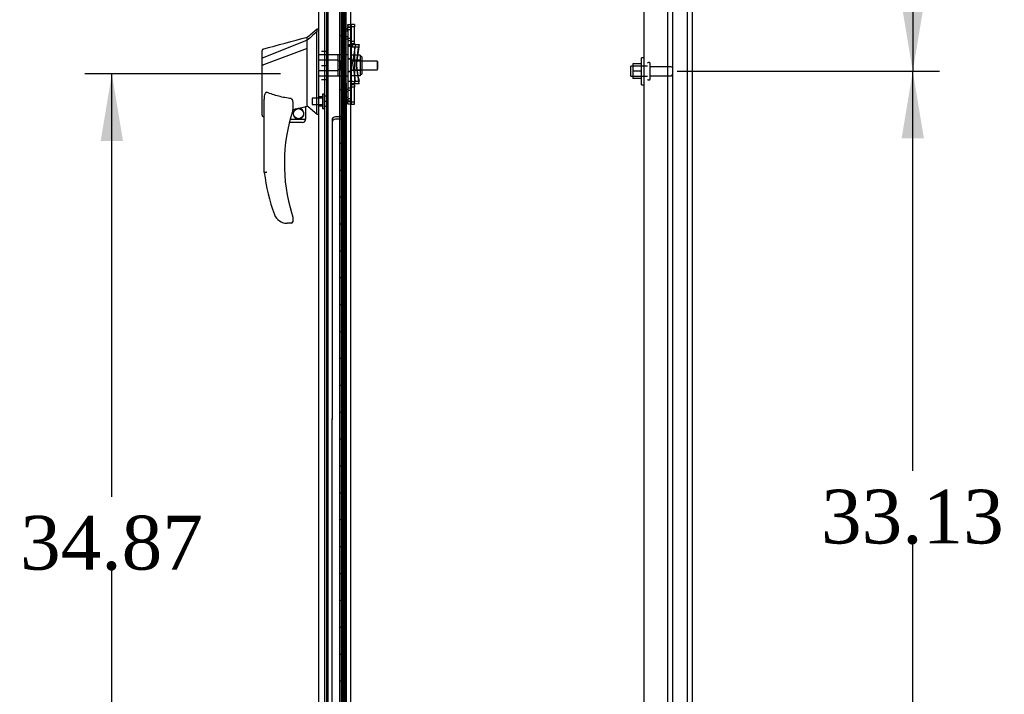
# Model space of a CAD drawing. Header units: inches. Extents: x 2 to 538, y -2 to 358.
# Tile 12 of 21: x 234 to 270, y 166 to 191. Entities that reach past the tile are written whole.
import ezdxf
from ezdxf.enums import TextEntityAlignment as Align
from ezdxf.lldxf.tags import DXFTag

# ---------------------------------------------------------------- set-up
doc = ezdxf.new("R2010")
doc.units = ezdxf.units.IN
doc.header["$MEASUREMENT"] = 0
for name, color, linetype in [('COM43134', 7, 'Continuous'), ('COM54746-68', 7, 'Continuous'), ('COM55738-23', 7, 'Continuous'), ('COM70220', 7, 'Continuous'), ('COM70838', 7, 'Continuous'), ('COM70839-4', 7, 'Continuous'), ('COM71188-5', 7, 'Continuous'), ('COM71196-3', 7, 'Continuous'), ('Default', 7, 'Continuous'), ('HAN13068', 7, 'Continuous'), ('HAN13068_NUT', 7, 'Continuous'), ('HAN13068_SCREW', 7, 'Continuous'), ('HAN_NUT', 7, 'Continuous'), ('NTS166105', 7, 'Continuous'), ('RVT19000', 7, 'Continuous'), ('SPC87322', 7, 'Continuous'), ('STD26089', 7, 'Continuous'), ('WAF25059', 7, 'Continuous')]:
    doc.layers.add(name, color=color, linetype=linetype)
doc.styles.add('SEACAD_Times_New_Roman', font='times.ttf')
tags = doc.linetypes.add('HIDDEN2', pattern=[0.1875, 0.125, -0.0625]).pattern_tags.tags
tags[6:7] = [DXFTag(74, 4), DXFTag(75, 0), DXFTag(340, '0'), DXFTag(46, 0.0), DXFTag(50, 0.0), DXFTag(44, 0.0), DXFTag(45, 0.0)]
tags[4:5] = [DXFTag(74, 4), DXFTag(75, 0), DXFTag(340, '0'), DXFTag(46, 0.0), DXFTag(50, 0.0), DXFTag(44, 0.0), DXFTag(45, 0.0)]
doc.dimstyles.new('HAMMOND_(STH_-_540x360)', dxfattribs={"dimtxt": 2, "dimasz": 2.5, "dimexe": 1, "dimexo": 1, "dimgap": 0.5, "dimtad": 0, "dimtih": 1, "dimtoh": 1, "dimzin": 0, "dimdsep": 46, "dimtxsty": 'SEACAD_Times_New_Roman', "dimblk1": '_SE_FILLED', "dimblk2": '_SE_FILLED', "dimsah": 1, "dimcen": 1, "dimadec": 0, "dimazin": 0, "dimtfac": 0.8, "dimtofl": 0, "dimtmove": 0, "dimatfit": 3, "dimfxl": 1, "dimtolj": 1, "dimtzin": 0, "dimarcsym": 0})

# ---------------------------------------------------------------- blocks, each defined once
blk = doc.blocks.new('SE2')
at = {"layer": 'COM43134', "color": 7, "linetype": 'HIDDEN2'}
for p, q in [((257.076, 155.032), (257.076, 222.662)), ((257.951, 154.972), (257.951, 222.722))]:
    blk.add_line(p, q, dxfattribs=at)
at = {"layer": 'COM54746-68', "color": 7, "linetype": 'HIDDEN2'}
for p, q in [((245.268, 223.171), (245.268, 155.171)), ((245.822, 223.171), (245.822, 155.171)), ((245.922, 155.171), (245.922, 223.171)), ((245.872, 190.171), (245.872, 191.171)), ((245.914, 190.171), (245.914, 191.171)), ((245.989, 190.171), (245.989, 191.171)), ((245.862, 189.171), (245.862, 190.171)), ((245.959, 190.171), (245.989, 190.171)), ((245.984, 190.171), (245.984, 189.171)), ((245.989, 189.171), (245.989, 190.171)), ((245.872, 188.171), (245.872, 189.171)), ((245.914, 188.171), (245.914, 189.171)), ((245.959, 189.171), (245.989, 189.171)), ((245.989, 188.171), (245.989, 189.171)), ((245.862, 187.171), (245.862, 188.171)), ((245.959, 188.171), (245.989, 188.171)), ((245.984, 188.171), (245.984, 187.171)), ((245.989, 187.171), (245.989, 188.171)), ((245.872, 186.171), (245.872, 187.171)), ((245.914, 186.171), (245.914, 187.171)), ((245.959, 187.171), (245.989, 187.171)), ((245.989, 186.171), (245.989, 187.171)), ((245.862, 185.171), (245.862, 186.171)), ((245.959, 186.171), (245.989, 186.171)), ((245.984, 186.171), (245.984, 185.171)), ((245.989, 185.171), (245.989, 186.171)), ((245.872, 184.171), (245.872, 185.171)), ((245.914, 184.171), (245.914, 185.171)), ((245.959, 185.171), (245.989, 185.171)), ((245.989, 184.171), (245.989, 185.171)), ((245.862, 183.171), (245.862, 184.171)), ((245.959, 184.171), (245.989, 184.171)), ((245.984, 184.171), (245.984, 183.171)), ((245.989, 183.171), (245.989, 184.171)), ((245.872, 182.171), (245.872, 183.171)), ((245.914, 182.171), (245.914, 183.171)), ((245.959, 183.171), (245.989, 183.171)), ((245.989, 182.171), (245.989, 183.171)), ((245.862, 181.171), (245.862, 182.171)), ((245.959, 182.171), (245.989, 182.171)), ((245.984, 182.171), (245.984, 181.171)), ((245.989, 181.171), (245.989, 182.171)), ((245.872, 180.171), (245.872, 181.171)), ((245.914, 180.171), (245.914, 181.171)), ((245.959, 181.171), (245.989, 181.171)), ((245.989, 180.171), (245.989, 181.171)), ((245.862, 179.171), (245.862, 180.171)), ((245.959, 180.171), (245.989, 180.171)), ((245.984, 180.171), (245.984, 179.171)), ((245.989, 179.171), (245.989, 180.171)), ((245.872, 178.171), (245.872, 179.171)), ((245.914, 178.171), (245.914, 179.171)), ((245.959, 179.171), (245.989, 179.171)), ((245.989, 178.171), (245.989, 179.171)), ((245.862, 177.171), (245.862, 178.171)), ((245.959, 178.171), (245.989, 178.171)), ((245.984, 178.171), (245.984, 177.171)), ((245.989, 177.171), (245.989, 178.171)), ((245.872, 176.171), (245.872, 177.171)), ((245.914, 176.171), (245.914, 177.171)), ((245.959, 177.171), (245.989, 177.171)), ((245.989, 176.171), (245.989, 177.171)), ((245.862, 175.171), (245.862, 176.171)), ((245.959, 176.171), (245.989, 176.171)), ((245.984, 176.171), (245.984, 175.171)), ((245.989, 175.171), (245.989, 176.171)), ((245.872, 174.171), (245.872, 175.171)), ((245.914, 174.171), (245.914, 175.171)), ((245.959, 175.171), (245.989, 175.171)), ((245.989, 174.171), (245.989, 175.171)), ((245.862, 173.171), (245.862, 174.171)), ((245.959, 174.171), (245.989, 174.171)), ((245.984, 174.171), (245.984, 173.171)), ((245.989, 173.171), (245.989, 174.171)), ((245.872, 172.171), (245.872, 173.171)), ((245.914, 172.171), (245.914, 173.171)), ((245.959, 173.171), (245.989, 173.171)), ((245.989, 172.171), (245.989, 173.171)), ((245.862, 171.171), (245.862, 172.171)), ((245.959, 172.171), (245.989, 172.171)), ((245.984, 172.171), (245.984, 171.171)), ((245.989, 171.171), (245.989, 172.171)), ((245.872, 170.171), (245.872, 171.171)), ((245.914, 170.171), (245.914, 171.171)), ((245.959, 171.171), (245.989, 171.171)), ((245.989, 170.171), (245.989, 171.171)), ((245.862, 169.171), (245.862, 170.171)), ((245.959, 170.171), (245.989, 170.171)), ((245.984, 170.171), (245.984, 169.171)), ((245.989, 169.171), (245.989, 170.171)), ((245.872, 168.171), (245.872, 169.171)), ((245.914, 168.171), (245.914, 169.171)), ((245.959, 169.171), (245.989, 169.171)), ((245.989, 168.171), (245.989, 169.171)), ((245.862, 167.171), (245.862, 168.171)), ((245.959, 168.171), (245.989, 168.171)), ((245.984, 168.171), (245.984, 167.171)), ((245.989, 167.171), (245.989, 168.171)), ((245.872, 166.171), (245.872, 167.171)), ((245.914, 166.171), (245.914, 167.171)), ((245.959, 167.171), (245.989, 167.171)), ((245.989, 166.171), (245.989, 167.171)), ((245.862, 165.171), (245.862, 166.171)), ((245.959, 166.171), (245.989, 166.171)), ((245.984, 166.171), (245.984, 165.171)), ((245.989, 165.171), (245.989, 166.171))]:
    blk.add_line(p, q, dxfattribs=at)
at = {"layer": 'COM54746-68', "color": 7, "linetype": 'Continuous'}
for p, q in [((245.755, 191.171), (245.755, 190.171)), ((245.959, 191.171), (245.959, 190.171)), ((245.755, 190.171), (245.959, 190.171)), ((245.755, 190.171), (245.959, 190.171)), ((245.755, 190.171), (245.755, 189.171)), ((245.959, 190.171), (245.959, 189.171)), ((245.755, 189.171), (245.755, 188.171)), ((245.755, 189.171), (245.959, 189.171)), ((245.755, 189.171), (245.959, 189.171)), ((245.959, 189.171), (245.959, 188.171)), ((245.755, 188.171), (245.959, 188.171)), ((245.755, 188.171), (245.959, 188.171)), ((245.755, 188.171), (245.755, 187.171)), ((245.959, 188.171), (245.959, 187.171)), ((245.755, 187.171), (245.755, 186.171)), ((245.755, 187.171), (245.959, 187.171)), ((245.755, 187.171), (245.959, 187.171)), ((245.959, 187.171), (245.959, 186.171)), ((245.755, 186.171), (245.959, 186.171)), ((245.755, 186.171), (245.959, 186.171)), ((245.755, 186.171), (245.755, 185.171)), ((245.959, 186.171), (245.959, 185.171)), ((245.755, 185.171), (245.755, 184.171)), ((245.755, 185.171), (245.959, 185.171)), ((245.755, 185.171), (245.959, 185.171)), ((245.959, 185.171), (245.959, 184.171)), ((245.755, 184.171), (245.959, 184.171)), ((245.755, 184.171), (245.959, 184.171)), ((245.755, 184.171), (245.755, 183.171)), ((245.959, 184.171), (245.959, 183.171)), ((245.755, 183.171), (245.755, 182.171)), ((245.755, 183.171), (245.959, 183.171)), ((245.755, 183.171), (245.959, 183.171)), ((245.959, 183.171), (245.959, 182.171)), ((245.755, 182.171), (245.959, 182.171)), ((245.755, 182.171), (245.959, 182.171)), ((245.755, 182.171), (245.755, 181.171)), ((245.959, 182.171), (245.959, 181.171)), ((245.755, 181.171), (245.755, 180.171)), ((245.755, 181.171), (245.959, 181.171)), ((245.755, 181.171), (245.959, 181.171)), ((245.959, 181.171), (245.959, 180.171)), ((245.755, 180.171), (245.959, 180.171)), ((245.755, 180.171), (245.959, 180.171)), ((245.755, 180.171), (245.755, 179.171)), ((245.959, 180.171), (245.959, 179.171)), ((245.755, 179.171), (245.755, 178.171)), ((245.755, 179.171), (245.959, 179.171)), ((245.755, 179.171), (245.959, 179.171)), ((245.959, 179.171), (245.959, 178.171)), ((245.755, 178.171), (245.959, 178.171)), ((245.755, 178.171), (245.959, 178.171)), ((245.755, 178.171), (245.755, 177.171)), ((245.959, 178.171), (245.959, 177.171)), ((245.755, 177.171), (245.755, 176.171)), ((245.755, 177.171), (245.959, 177.171)), ((245.755, 177.171), (245.959, 177.171)), ((245.959, 177.171), (245.959, 176.171)), ((245.755, 176.171), (245.959, 176.171)), ((245.755, 176.171), (245.959, 176.171)), ((245.755, 176.171), (245.755, 175.171)), ((245.959, 176.171), (245.959, 175.171)), ((245.755, 175.171), (245.755, 174.171)), ((245.755, 175.171), (245.959, 175.171)), ((245.755, 175.171), (245.959, 175.171)), ((245.959, 175.171), (245.959, 174.171)), ((245.755, 174.171), (245.959, 174.171)), ((245.755, 174.171), (245.959, 174.171)), ((245.755, 174.171), (245.755, 173.171)), ((245.959, 174.171), (245.959, 173.171)), ((245.755, 173.171), (245.755, 172.171)), ((245.755, 173.171), (245.959, 173.171)), ((245.755, 173.171), (245.959, 173.171)), ((245.959, 173.171), (245.959, 172.171)), ((245.755, 172.171), (245.959, 172.171)), ((245.755, 172.171), (245.959, 172.171)), ((245.755, 172.171), (245.755, 171.171)), ((245.959, 172.171), (245.959, 171.171)), ((245.755, 171.171), (245.755, 170.171)), ((245.755, 171.171), (245.959, 171.171)), ((245.755, 171.171), (245.959, 171.171)), ((245.959, 171.171), (245.959, 170.171)), ((245.755, 170.171), (245.959, 170.171)), ((245.755, 170.171), (245.959, 170.171)), ((245.755, 170.171), (245.755, 169.171)), ((245.959, 170.171), (245.959, 169.171)), ((245.755, 169.171), (245.755, 168.171)), ((245.755, 169.171), (245.959, 169.171)), ((245.755, 169.171), (245.959, 169.171)), ((245.959, 169.171), (245.959, 168.171)), ((245.755, 168.171), (245.959, 168.171)), ((245.755, 168.171), (245.959, 168.171)), ((245.755, 168.171), (245.755, 167.171)), ((245.959, 168.171), (245.959, 167.171)), ((245.755, 167.171), (245.755, 166.171)), ((245.755, 167.171), (245.959, 167.171)), ((245.755, 167.171), (245.959, 167.171)), ((245.959, 167.171), (245.959, 166.171)), ((245.755, 166.171), (245.959, 166.171)), ((245.755, 166.171), (245.959, 166.171)), ((245.755, 166.171), (245.755, 165.171)), ((245.959, 166.171), (245.959, 165.171))]:
    blk.add_line(p, q, dxfattribs=at)
at = {"layer": 'COM55738-23', "color": 7, "linetype": 'HIDDEN2'}
for p, q in [((258.138, 153.179), (258.138, 224.929)), ((258.691, 153.179), (258.691, 224.929))]:
    blk.add_line(p, q, dxfattribs=at)
at = {"layer": 'COM70220', "color": 7, "linetype": 'HIDDEN2'}
blk.add_line((245.328, 154.597), (245.328, 223.744), dxfattribs=at)
at = {"layer": 'COM70838', "color": 7, "linetype": 'HIDDEN2'}
for p, q in [((246.06, 190.551), (246.06, 190.587)), ((246.06, 190.587), (246.185, 190.587)), ((246.06, 190.551), (246.06, 190.502)), ((246.06, 190.377), (246.06, 190.502)), ((246.06, 190.502), (246.185, 190.502)), ((246.185, 190.587), (246.185, 190.551)), ((246.185, 190.503), (246.185, 190.551)), ((246.185, 190.502), (246.185, 190.377)), ((246.06, 190.377), (246.06, 187.752)), ((246.185, 190.377), (246.185, 187.752)), ((246.06, 189.837), (246.118, 189.837)), ((246.118, 189.752), (246.118, 189.837)), ((246.118, 189.837), (246.243, 189.837)), ((246.189, 189.752), (246.302, 189.752)), ((246.243, 189.752), (246.243, 189.837)), ((246.346, 189.837), (246.243, 189.837)), ((246.246, 189.15), (246.328, 189.712)), ((246.302, 189.752), (246.302, 188.377)), ((246.302, 189.752), (246.472, 189.752)), ((246.328, 189.712), (246.346, 189.837)), ((246.346, 189.837), (246.472, 189.837)), ((246.372, 189.065), (246.472, 189.752)), ((246.372, 189.15), (246.454, 189.712)), ((246.472, 189.837), (246.454, 189.712)), ((246.328, 188.587), (246.246, 189.15)), ((246.454, 188.587), (246.372, 189.15)), ((246.472, 188.377), (246.372, 189.065)), ((246.346, 188.462), (246.328, 188.587)), ((246.454, 188.587), (246.472, 188.462)), ((246.118, 188.462), (246.06, 188.462)), ((246.243, 188.462), (246.118, 188.462)), ((246.302, 188.377), (246.199, 188.377)), ((246.243, 188.462), (246.346, 188.462)), ((246.472, 188.377), (246.302, 188.377)), ((246.472, 188.462), (246.346, 188.462)), ((246.06, 187.627), (246.06, 187.752)), ((246.185, 187.712), (246.06, 187.712)), ((246.185, 187.627), (246.06, 187.627)), ((246.185, 187.752), (246.185, 187.627))]:
    blk.add_line(p, q, dxfattribs=at)
for centre, start, end in [((246.302, 189.892), 180, 208.0398), ((246.302, 189.78), 180, 193.5446), ((246.302, 188.435), 166.4554, 180), ((246.302, 188.322), 151.9602, 180)]:
    blk.add_arc(centre, 0.117, start, end, dxfattribs=at)
at = {"layer": 'COM70839-4', "color": 7, "linetype": 'HIDDEN2'}
for p, q in [((245.999, 189.9), (245.985, 221.746)), ((245.999, 189.815), (245.985, 221.661)), ((245.928, 191.025), (245.929, 190.012)), ((245.928, 190.94), (245.929, 189.928)), ((245.929, 188.287), (245.928, 187.274)), ((245.929, 188.202), (245.928, 187.189)), ((245.999, 188.399), (245.985, 156.554)), ((245.999, 188.314), (245.985, 156.469)), ((245.803, 187.149), (245.592, 187.149)), ((245.467, 187.024), (245.454, 156.473)), ((245.467, 186.939), (245.454, 156.388)), ((245.803, 187.064), (245.592, 187.064))]:
    blk.add_line(p, q, dxfattribs=at)
for centre, start, end in [((246.054, 190.013), 180.0243, 243.9204), ((246.054, 189.928), 180.0243, 243.9204), ((246.054, 188.287), 116.0796, 179.9757), ((246.054, 188.202), 116.0796, 179.9757), ((245.592, 187.024), 89.9757, 179.9757), ((245.803, 187.274), 269.9757, 359.9757), ((245.803, 187.189), 269.9757, 359.9757), ((245.592, 186.939), 89.9757, 179.9757)]:
    blk.add_arc(centre, 0.125, start, end, dxfattribs=at)
at = {"layer": 'COM71188-5', "color": 7, "linetype": 'Continuous'}
for p, q in [((258.858, 225.032), (258.858, 153.097)), ((246.17, 154.377), (246.17, 223.752))]:
    blk.add_line(p, q, dxfattribs=at)
at = {"layer": 'COM71188-5', "color": 7, "linetype": 'HIDDEN2'}
blk.add_line((245.203, 154.377), (245.203, 223.752), dxfattribs=at)
at = {"layer": 'COM71196-3', "color": 7, "linetype": 'Continuous'}
for p, q in [((244.983, 154.02), (244.983, 224.321)), ((245.753, 153.972), (245.753, 224.369))]:
    blk.add_line(p, q, dxfattribs=at)
at = {"layer": 'COM71196-3', "color": 7, "linetype": 'HIDDEN2'}
blk.add_line((245.858, 223.847), (245.858, 154.282), dxfattribs=at)
at = {"layer": 'HAN13068', "color": 7, "linetype": 'Continuous'}
for p, q in [((244.983, 190.415), (244.9, 190.415)), ((244.903, 190.415), (244.903, 190.313)), ((244.548, 190.003), (244.548, 190.115)), ((244.903, 190.253), (244.903, 190.313)), ((244.903, 190.167), (244.903, 190.253)), ((244.903, 187.677), (244.903, 190.167)), ((244.548, 190.003), (242.913, 189.347)), ((244.548, 189.689), (242.925, 189.086)), ((244.548, 189.856), (244.548, 190.003)), ((244.548, 189.762), (244.548, 189.856)), ((244.548, 189.689), (244.548, 189.762)), ((244.548, 187.804), (244.548, 189.689)), ((242.868, 189.322), (242.868, 189.619)), ((242.868, 189.088), (242.868, 189.322)), ((242.868, 187.215), (242.868, 189.088)), ((242.923, 189.085), (242.925, 189.086)), ((242.948, 185.082), (242.948, 187.752)), ((244.008, 187.672), (244.008, 187.408)), ((244.219, 187.471), (244.453, 187.526)), ((244.483, 187.529), (244.548, 187.545)), ((244.483, 187.53), (244.483, 187.065)), ((244.548, 187.657), (244.548, 187.804)), ((244.548, 187.545), (244.548, 187.657)), ((244.903, 187.272), (244.903, 187.677)), ((242.943, 187.157), (242.948, 187.158)), ((244.008, 187.422), (244.136, 187.452)), ((244.903, 187.247), (244.903, 187.272)), ((244.903, 187.245), (244.983, 187.245)), ((244.358, 186.94), (243.878, 186.94)), ((243.91, 187.065), (244.483, 187.065)), ((243.511, 183.28), (243.51, 183.278)), ((243.948, 183.19), (243.794, 183.19)), ((244.008, 183.428), (244.008, 183.25))]:
    blk.add_line(p, q, dxfattribs=at)
at = {"layer": 'HAN13068', "color": 7, "linetype": 'HIDDEN2'}
for p, q in [((245.685, 189.46), (244.983, 189.46)), ((245.685, 189.46), (245.685, 189.264)), ((245.685, 189.264), (244.983, 189.264)), ((245.685, 189.264), (245.685, 188.865)), ((245.81, 189.225), (245.685, 189.225)), ((245.81, 189.225), (245.81, 189.065)), ((245.81, 189.065), (245.81, 188.905)), ((247.145, 189.225), (246.185, 189.225)), ((247.145, 189.225), (247.145, 188.905)), ((247.175, 189.195), (247.145, 189.225)), ((247.145, 188.905), (247.175, 188.935)), ((247.175, 188.935), (247.175, 189.195)), ((245.685, 188.865), (244.983, 188.865)), ((245.685, 188.669), (244.983, 188.669)), ((245.81, 188.905), (245.685, 188.905)), ((245.685, 188.865), (245.685, 188.669)), ((246.185, 188.905), (247.145, 188.905)), ((245.108, 187.889), (244.983, 187.889)), ((244.983, 187.564), (245.108, 187.564))]:
    blk.add_line(p, q, dxfattribs=at)
at = {"layer": 'HAN13068', "color": 7, "linetype": 'Continuous'}
blk.add_circle((244.222, 187.269), 0.188, dxfattribs=at)
for centre, radius, start, end in [((228.519, 209.443), 25.11, 309.6694, 310.7299), ((-55.964, 1308.611), 1158.164, 284.954427, 285.038821), ((242.928, 189.619), 0.06, 105.3239, 180.0002), ((242.913, 189.446), 0.361, 262.9065, 271.5232), ((244.222, 187.269), 0.202, 115.2676, 90.8956), ((243.96, 188.396), 0.961, 280.5316, 285.6316), ((208.137, 144.098), 56.686, 49.5649, 50.0347), ((250.112, 185.418), 6.417, 162.105, 197.0102), ((243.948, 187.408), 0.06, 342.105, 0), ((244.358, 187.065), 0.125, 270, 310.5358), ((244.358, 187.065), 0.125, 310.5358, 346.1135), ((244.358, 187.065), 0.125, 346.1135, 0), ((250.289, 186.017), 7.4, 187.261, 199.7146), ((243.794, 183.69), 0.5, 199.7146, 235.4377), ((243.948, 183.428), 0.06, 0, 17.895), ((243.794, 183.69), 0.5, 235.4377, 270), ((243.948, 183.25), 0.06, 270, 0)]:
    blk.add_arc(centre, radius, start, end, dxfattribs=at)
blk.add_ellipse((242.928, 187.215), major_axis=(0.06, 0), ratio=0.999979, start_param=3.141468, end_param=4.950188, dxfattribs=at)
blk.add_open_spline([(244.903, 190.313), (244.785, 190.209), (244.667, 190.106), (244.548, 190.003)], degree=3, dxfattribs=at)
for points, knots in [([(242.913, 189.347), (242.9, 189.345), (242.889, 189.342), (242.873, 189.333), (242.868, 189.327), (242.868, 189.322)], [0, 0, 0, 0, 0.5, 0.5, 1, 1, 1, 1]), ([(242.948, 187.752), (242.948, 187.81), (242.952, 187.867), (242.967, 187.953), (242.973, 187.981), (242.988, 188.022), (242.994, 188.035), (243.006, 188.053), (243.011, 188.059), (243.023, 188.067), (243.031, 188.068), (243.038, 188.065)], [0, 0, 0, 0, 0.5, 0.5, 0.75, 0.75, 0.875, 0.875, 0.9375, 0.9375, 1, 1, 1, 1]), ([(243.948, 187.827), (243.87, 187.837), (243.793, 187.85), (243.638, 187.879), (243.561, 187.897), (243.409, 187.936), (243.334, 187.958), (243.185, 188.008), (243.111, 188.035), (243.038, 188.065)], [0, 0, 0, 0, 0.25, 0.25, 0.5, 0.5, 0.75, 0.75, 1, 1, 1, 1]), ([(243.948, 187.827), (243.952, 187.826), (243.956, 187.825), (243.963, 187.82), (243.965, 187.818), (243.973, 187.81), (243.977, 187.804), (243.985, 187.791), (243.988, 187.784), (243.993, 187.77), (243.995, 187.764), (244.001, 187.743), (244.004, 187.729), (244.007, 187.707), (244.007, 187.7), (244.008, 187.686), (244.008, 187.679), (244.008, 187.672)], [0, 0, 0, 0, 0.0625, 0.0625, 0.125, 0.125, 0.25, 0.25, 0.375, 0.375, 0.5, 0.5, 0.75, 0.75, 0.875, 0.875, 1, 1, 1, 1]), ([(244.453, 187.526), (244.457, 187.527), (244.461, 187.528), (244.468, 187.529), (244.472, 187.529), (244.48, 187.53), (244.483, 187.53), (244.483, 187.53)], [0, 0, 0, 0, 0.25, 0.25, 0.5, 0.5, 1, 1, 1, 1]), ([(243.038, 185.088), (243.033, 185.087), (243.027, 185.087), (243.015, 185.086), (243.009, 185.086), (242.993, 185.085), (242.983, 185.084), (242.971, 185.083), (242.967, 185.083), (242.96, 185.083), (242.958, 185.083), (242.953, 185.082), (242.951, 185.082), (242.949, 185.082), (242.948, 185.082), (242.948, 185.082)], [0, 0, 0, 0, 0.125, 0.125, 0.25, 0.25, 0.5, 0.5, 0.625, 0.625, 0.75, 0.75, 0.875, 0.875, 1, 1, 1, 1]), ([(243.976, 183.541), (243.981, 183.524), (243.986, 183.506), (243.994, 183.481), (243.997, 183.472), (244.001, 183.46), (244.002, 183.456), (244.004, 183.451), (244.004, 183.45), (244.005, 183.447), (244.006, 183.446), (244.006, 183.446)], [0, 0, 0, 0, 0.5, 0.5, 0.75, 0.75, 0.875, 0.875, 0.9375, 0.9375, 1, 1, 1, 1])]:
    blk.add_open_spline(points, degree=3, knots=knots, dxfattribs=at)
at = {"layer": 'HAN13068_NUT', "color": 7, "linetype": 'HIDDEN2'}
for p, q in [((246.51, 189.449), (246.185, 189.449)), ((246.51, 189.449), (246.51, 189.353)), ((246.56, 189.397), (246.51, 189.397)), ((246.51, 189.353), (246.51, 189.257)), ((246.59, 188.762), (246.59, 189.367)), ((246.51, 189.257), (246.185, 189.257)), ((246.51, 189.257), (246.51, 189.065)), ((246.51, 189.065), (246.51, 188.873)), ((246.51, 188.873), (246.185, 188.873)), ((246.51, 188.681), (246.185, 188.681)), ((246.51, 188.873), (246.51, 188.777)), ((246.51, 188.777), (246.51, 188.681)), ((246.51, 188.732), (246.56, 188.732))]:
    blk.add_line(p, q, dxfattribs=at)
for centre, start, end in [((246.56, 189.367), 0, 90), ((246.56, 188.762), 270, 0)]:
    blk.add_arc(centre, 0.03, start, end, dxfattribs=at)
at = {"layer": 'HAN13068_SCREW', "color": 7, "linetype": 'HIDDEN2'}
for p, q in [((244.733, 187.843), (244.733, 187.611)), ((245.108, 187.843), (244.733, 187.843)), ((245.108, 187.989), (245.108, 187.464)), ((245.178, 187.989), (245.108, 187.989)), ((245.178, 187.989), (245.178, 187.464)), ((245.315, 187.919), (245.178, 187.919)), ((245.315, 187.727), (245.315, 187.919)), ((244.733, 187.611), (245.108, 187.611)), ((245.315, 187.727), (245.178, 187.727)), ((245.315, 187.534), (245.178, 187.534)), ((245.315, 187.534), (245.315, 187.727)), ((245.108, 187.464), (245.178, 187.464))]:
    blk.add_line(p, q, dxfattribs=at)
at = {"layer": 'HAN_NUT', "color": 7, "linetype": 'HIDDEN2'}
for p, q in [((245.078, 189.595), (245.293, 189.595)), ((245.293, 189.065), (245.293, 189.595)), ((245.078, 189.065), (245.293, 189.065)), ((245.293, 188.535), (245.293, 189.065)), ((245.078, 188.535), (245.293, 188.535))]:
    blk.add_line(p, q, dxfattribs=at)
at = {"layer": 'NTS166105', "color": 7, "linetype": 'HIDDEN2'}
for p, q in [((256.66, 189.121), (256.66, 188.846)), ((256.98, 189.121), (256.66, 189.121)), ((256.66, 188.846), (256.66, 188.571)), ((256.98, 188.846), (256.66, 188.846)), ((256.98, 188.571), (256.66, 188.571))]:
    blk.add_line(p, q, dxfattribs=at)
at = {"layer": 'RVT19000', "color": 7, "linetype": 'HIDDEN2'}
for p, q in [((245.848, 190.416), (245.848, 190.331)), ((246.06, 190.416), (245.848, 190.416)), ((246.185, 190.47), (246.06, 190.47)), ((246.185, 190.588), (246.185, 190.587)), ((246.298, 190.588), (246.185, 190.588)), ((246.185, 190.502), (246.185, 190.503)), ((246.298, 190.503), (246.185, 190.503)), ((246.298, 190.588), (246.298, 190.503)), ((246.298, 189.878), (246.298, 190.503)), ((245.848, 190.05), (245.848, 190.331)), ((246.06, 190.331), (245.848, 190.331)), ((245.848, 190.135), (246.06, 190.135)), ((245.848, 190.05), (246.06, 190.05)), ((246.185, 190.385), (246.06, 190.385)), ((246.06, 190.08), (246.185, 190.08)), ((246.06, 189.995), (246.185, 189.995)), ((246.185, 189.963), (246.298, 189.963)), ((246.185, 189.878), (246.298, 189.878)), ((246.185, 188.219), (246.06, 188.219)), ((246.298, 188.337), (246.185, 188.337)), ((246.298, 188.252), (246.185, 188.252)), ((246.298, 188.337), (246.298, 188.252)), ((246.298, 187.627), (246.298, 188.252)), ((245.848, 188.165), (245.848, 188.08)), ((246.06, 188.165), (245.848, 188.165)), ((245.848, 187.799), (245.848, 188.08)), ((246.06, 188.08), (245.848, 188.08)), ((245.848, 187.884), (246.06, 187.884)), ((246.185, 188.134), (246.06, 188.134)), ((245.848, 187.799), (246.06, 187.799)), ((246.06, 187.829), (246.185, 187.829)), ((246.06, 187.744), (246.185, 187.744)), ((246.185, 187.712), (246.298, 187.712)), ((246.185, 187.627), (246.185, 187.627)), ((246.185, 187.627), (246.298, 187.627))]:
    blk.add_line(p, q, dxfattribs=at)
at = {"layer": 'SPC87322', "color": 7, "linetype": 'HIDDEN2'}
for p, q in [((246.06, 189.457), (245.685, 189.457)), ((246.185, 189.302), (246.06, 189.302)), ((246.185, 189.292), (246.06, 189.292)), ((245.685, 188.672), (246.06, 188.672)), ((246.185, 188.837), (246.06, 188.837)), ((246.185, 188.827), (246.06, 188.827))]:
    blk.add_line(p, q, dxfattribs=at)
at = {"layer": 'STD26089', "color": 7, "linetype": 'HIDDEN2'}
for p, q in [((256.576, 188.66), (256.576, 189.035)), ((257.201, 189.035), (256.576, 189.035)), ((257.271, 189.172), (257.231, 189.172)), ((257.301, 188.552), (257.301, 189.142)), ((258.078, 189.013), (257.301, 189.013)), ((256.576, 188.66), (257.201, 188.66)), ((257.301, 188.681), (258.078, 188.681)), ((257.231, 188.522), (257.271, 188.522))]:
    blk.add_line(p, q, dxfattribs=at)
for centre, radius, start, end in [((257.231, 189.142), 0.03, 90, 180), ((257.271, 189.142), 0.03, 0, 90), ((258.078, 188.953), 0.06, 0, 90), ((258.078, 188.741), 0.06, 270, 0), ((257.231, 188.552), 0.03, 180, 270), ((257.271, 188.552), 0.03, 270, 0)]:
    blk.add_arc(centre, radius, start, end, dxfattribs=at)
at = {"layer": 'WAF25059', "color": 7, "linetype": 'HIDDEN2'}
for p, q in [((256.98, 188.347), (256.98, 189.347)), ((257.076, 189.347), (256.98, 189.347)), ((256.98, 188.347), (257.076, 188.347))]:
    blk.add_line(p, q, dxfattribs=at)
blk = doc.blocks.new('DMBLK4075')
at = {"layer": 'Default', "linetype": 'Continuous'}
for points in [[(267.481, 186.347), (267.064, 188.847), (266.648, 186.347)], [(267.481, 158.222), (266.648, 158.222), (267.064, 155.722)]]:
    blk.add_hatch(color=7, dxfattribs=at).paths.add_polyline_path(points)
at = {"layer": 'Default', "color": 7, "linetype": 'Continuous'}
for p, q in [((258.301, 188.847), (268.064, 188.847)), ((267.064, 173.985), (267.064, 188.847)), ((267.064, 155.722), (267.064, 171.285)), ((258.301, 155.722), (268.064, 155.722))]:
    blk.add_line(p, q, dxfattribs=at)
at = {"layer": 'Default', "color": 7, "linetype": 'Continuous', "style": 'SEACAD_Times_New_Roman'}
blk.add_text('33.13', height=2, dxfattribs=at).set_placement((263.652, 173.285), align=Align.TOP_LEFT)
blk = doc.blocks.new('_SE_FILLED')
at = {"color": 0}
blk.add_line((0, 0), (-1, 0), dxfattribs=at)
blk.add_solid([(0, 0), (-1, -0.1665), (-1, 0.1665), (0, 0)], dxfattribs=at)
blk = doc.blocks.new('DMBLK4080')
at = {"layer": 'Default', "linetype": 'Continuous'}
for points in [[(267.481, 219.472), (267.064, 221.972), (266.648, 219.472)], [(267.481, 191.347), (266.648, 191.347), (267.064, 188.847)]]:
    blk.add_hatch(color=7, dxfattribs=at).paths.add_polyline_path(points)
at = {"layer": 'Default', "color": 7, "linetype": 'Continuous'}
for p, q in [((258.301, 221.972), (268.064, 221.972)), ((267.064, 221.972), (267.064, 207.11)), ((267.064, 204.41), (267.064, 188.847)), ((258.301, 188.847), (268.064, 188.847))]:
    blk.add_line(p, q, dxfattribs=at)
at = {"layer": 'Default', "color": 7, "linetype": 'Continuous', "style": 'SEACAD_Times_New_Roman'}
blk.add_text('33.13', height=2, dxfattribs=at).set_placement((263.652, 206.41), align=Align.TOP_LEFT)
blk = doc.blocks.new('DMBLK4088')
at = {"layer": 'Default', "linetype": 'Continuous'}
for points in [[(220.741, 221.252), (221.574, 221.252), (221.158, 223.752)], [(220.741, 156.877), (221.158, 154.377), (221.574, 156.877)]]:
    blk.add_hatch(color=7, dxfattribs=at).paths.add_polyline_path(points)
at = {"layer": 'Default', "color": 7, "linetype": 'Continuous'}
for p, q in [((244.663, 223.752), (220.158, 223.752)), ((221.158, 223.752), (221.158, 190.765)), ((221.158, 181.365), (221.158, 154.377)), ((244.663, 154.377), (220.158, 154.377))]:
    blk.add_line(p, q, dxfattribs=at)
at = {"layer": 'Default', "color": 7, "linetype": 'Continuous', "style": 'SEACAD_Times_New_Roman'}
for s, p in [('69.38', (217.746, 190.065)), ('DOOR ', (216.584, 187.065)), ('OPENING', (214.665, 184.065))]:
    blk.add_text(s, height=2, dxfattribs=at).set_placement(p, align=Align.TOP_LEFT)
blk = doc.blocks.new('DMBLK4098')
at = {"layer": 'Default', "linetype": 'Continuous'}
for points in [[(236.864, 186.246), (237.697, 186.246), (237.281, 188.746)], [(236.864, 156.377), (237.281, 153.877), (237.697, 156.377)]]:
    blk.add_hatch(color=7, dxfattribs=at).paths.add_polyline_path(points)
at = {"layer": 'Default', "color": 7, "linetype": 'Continuous'}
for p, q in [((243.548, 188.746), (236.281, 188.746)), ((237.281, 173.012), (237.281, 188.746)), ((237.281, 153.877), (237.281, 170.312)), ((244.492, 153.877), (236.281, 153.877))]:
    blk.add_line(p, q, dxfattribs=at)
at = {"layer": 'Default', "color": 7, "linetype": 'Continuous', "style": 'SEACAD_Times_New_Roman'}
blk.add_text('34.87', height=2, dxfattribs=at).set_placement((233.868, 172.312), align=Align.TOP_LEFT)

msp = doc.modelspace()

# ---------------------------------------------------------------- block references
at = {"layer": 'Default'}
msp.add_blockref('SE2', (0, 0), dxfattribs=at)

# ---------------------------------------------------------------- dimensions: what is measured, and where the dimension line sits
at = {"layer": 'Default', "color": 7, "linetype": 'Continuous'}
for base, p1, p2, angle, text, picture, middle, dimtype in [((221.157822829, 223.752257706), (245.662927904, 223.752257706), (245.662927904, 154.377257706), 270, '\\A1;<>\\PDOOR \\XOPENING', 'DMBLK4088', (221.157822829, 189.064757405), 161), ((267.064454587, 221.972257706), (257.301427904, 221.972257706), (257.301427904, 188.847257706), 270, '\\A1;<>', 'DMBLK4080', (267.064454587, 205.409757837), 161), ((237.281, 188.746), (245.492, 153.877), (244.548, 188.746), 90, '\\A1;<>', 'DMBLK4098', (237.281, 171.312), 160), ((267.064454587, 155.722257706), (257.301427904, 155.722257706), (257.301427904, 188.847257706), 90, '\\A1;<>', 'DMBLK4075', (267.064454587, 172.284757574), 161)]:
    dim = msp.add_linear_dim(base=base, p1=p1, p2=p2, angle=angle, text=text, dimstyle='HAMMOND_(STH_-_540x360)', dxfattribs=at)
    dim.commit()
    dim.dimension.update_dxf_attribs({"geometry": picture, "text_midpoint": middle, "dimtype": dimtype})

doc.saveas('drawing.dxf')
